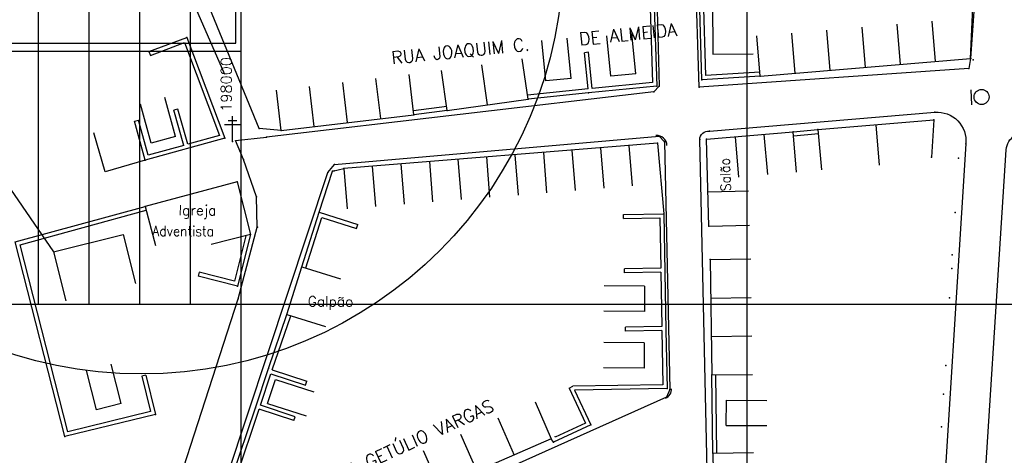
# Model space of a CAD drawing. Header units: millimetres. Extents: x 196436 to 199900, y 8705373 to 8708636.
# Tile 49 of 92: x 197956 to 198151, y 8706970 to 8707056. Entities that reach past the tile are written whole.
import ezdxf
from ezdxf.enums import TextEntityAlignment as Align

# ---------------------------------------------------------------- set-up
doc = ezdxf.new("R2010")
doc.units = ezdxf.units.MM
doc.header["$LTSCALE"] = 5
doc.linetypes.add('HIDDEN', pattern=[0.375, 0.25, -0.125])
for name, color, linetype in [('CASA', 6, 'Continuous'), ('CERCA', 3, 'CERCA_LINE'), ('DIM', 7, 'Continuous'), ('MALHA', 9, 'Continuous'), ('MEIO-FIO', 7, 'Continuous'), ('MURO', 9, 'Continuous'), ('PL', 23, 'Continuous'), ('POSTE', 3, 'Continuous'), ('REDE-SANITÁRIO', 6, 'Continuous'), ('TEXTO', 2, 'Continuous'), ('TXT_COORD', 3, 'Continuous'), ('TXT_NRUA', 3, 'Continuous')]:
    doc.layers.add(name, color=color, linetype=linetype)
doc.styles.add('GEOSIS', font='ROMANS.SHX')
doc.linetypes.add('CERCA_LINE', pattern='A,0.5,-0.2,["X",Standard,S=0.1,R=0,X=-0.1,Y=-0.05],-0.25', length=0.95)

# ---------------------------------------------------------------- blocks, each defined once
blk = doc.blocks.new('A$C6E4D7D70')
at = {"layer": 'CASA'}
for points in [[(2.57, 9.18), (0, 1.6)], [(2.57, 9.18), (7.3, 7.58)], [(7.3, 7.58), (4.74, 0)]]:
    blk.add_lwpolyline(points, dxfattribs=at)
blk = doc.blocks.new('A$C554853E6')
at = {"layer": 'CASA', "rotation": 357.8006497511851}
blk.add_blockref('A$C6E4D7D70', (-0.06, 0.18), dxfattribs=at)
blk = doc.blocks.new('C')
at = {"layer": 'CASA'}
blk.add_lwpolyline([(0, 0), (0, 8)], dxfattribs=at)
blk = doc.blocks.new('PL')
at = {"layer": 'PL'}
blk.add_line((2.01, 1.49), (2.01, -1.49), dxfattribs=at)
blk.add_circle((0, 0), 1.49, dxfattribs=at)

msp = doc.modelspace()

# ---------------------------------------------------------------- linework, layer by layer
at = {"color": 2, "elevation": 1}
msp.add_lwpolyline([(197951.296, 8707051.636), (197999.016, 8707051.636), (197999.016, 8707092.534), (197951.296, 8707092.534)], close=True, dxfattribs=at)
at = {"layer": 'CASA'}
for points in [[(198144.215, 8707048.549), (198144.967, 8707066.033)], [(198093.197, 8707060.251), (198093.28, 8707049.433)], [(198056.769, 8707040.562), (198055.643, 8707048.483)], [(198093.28, 8707049.433), (198101.279, 8707049.495)], [(198102.623, 8707045.055), (198144.215, 8707048.549)], [(198040.814, 8707038.293), (198039.688, 8707046.213)], [(198048.792, 8707039.428), (198047.669, 8707047.349)], [(198040.814, 8707038.293), (198056.769, 8707040.562)], [(198007.994, 8707034.349), (198034.217, 8707037.459)], [(198114.048, 8707034.52), (198136.939, 8707036.454)], [(198136.939, 8707036.454), (198136.463, 8707029.055)], [(198114.048, 8707034.52), (198114.722, 8707026.548)], [(198125.493, 8707035.487), (198126.167, 8707027.515)], [(198092.055, 8707032.605), (198109.146, 8707034.068)], [(198092.503, 8707015.398), (198092.055, 8707032.605)], [(198082.345, 8707031.805), (198020.374, 8707026.853)], [(198082.345, 8707031.805), (198083.603, 8707017.884)], [(197999.289, 8707024.208), (197981.129, 8707019.336)], [(197999.289, 8707024.208), (198001.929, 8707013.76)], [(198092.326, 8707022.208), (198100.323, 8707022.417)], [(197981.129, 8707019.336), (197983.202, 8707011.61)], [(198092.503, 8707015.398), (198100.501, 8707015.606)], [(197963.001, 8707010.337), (197976.807, 8707013.81)], [(197976.807, 8707013.81), (197979.246, 8707004.112)], [(198001.929, 8707013.76), (197994.173, 8707011.8)], [(197963.001, 8707010.337), (197965.44, 8707000.639), (197965.44, 8707000.639), (197965.44, 8707000.639)], [(198009.131, 8706997.972), (198012.101, 8707007.401)], [(198012.101, 8707007.401), (198019.731, 8707004.997)], [(198092.78, 8707008.825), (198093.094, 8706986.009)], [(198009.131, 8706997.972), (198016.761, 8706995.568)], [(198061.372, 8706973.388), (198031.883, 8706960.549)], [(198093.287, 8706970.545), (198093.656, 8706948.822)]]:
    msp.add_lwpolyline(points, dxfattribs=at)
for p in [(198144.216, 8707048.549, 683.713), (198102.624, 8707045.055, 682.991), (198056.77, 8707040.562, 682.062), (198040.815, 8707038.293, 681.721), (198034.218, 8707037.459, 681.497), (198136.939, 8707036.455, 684.333), (198007.995, 8707034.349, 680.529), (198114.049, 8707034.52, 683.468), (198092.056, 8707032.606, 683.215), (198109.146, 8707034.068, 683.277), (198082.346, 8707031.805, 682.863), (198136.463, 8707029.055, 684.35), (198020.375, 8707026.853, 681.593), (197999.289, 8707024.209, 680.923), (197981.13, 8707019.337, 681.419), (198083.604, 8707017.884, 683.675), (198092.504, 8707015.398, 683.826), (198001.929, 8707013.761, 681.292), (198092.78, 8707008.826, 684.303), (198093.095, 8706986.009, 685.498), (198138.853, 8706982.205, 686.031), (198061.372, 8706973.388, 685.269), (198093.287, 8706970.545, 686.078)]:
    msp.add_point(p, dxfattribs=at)
at = {"layer": 'CERCA'}
for points in [[(198007.994, 8707034.349), (198003.665, 8707034.766), (197985.055, 8707079.993)], [(197973.216, 8707026.183), (197971.002, 8707033.871)], [(197981.137, 8707028.464), (197973.216, 8707026.183)], [(198015.522, 8707018.164), (198018.142, 8707026.285), (198020.374, 8707026.853)]]:
    msp.add_lwpolyline(points, dxfattribs=at)
for p in [(198003.666, 8707034.766, 680.494), (198018.143, 8707026.285, 681.415), (198018.449, 8707026.389, 681.422)]:
    msp.add_point(p, dxfattribs=at)
at = {"layer": 'DIM', "color": 1}
msp.add_circle((197980.388, 8707069.569), 83.371, dxfattribs=at)
at = {"layer": 'MALHA'}
for p, q in [((198000, 8708635.599), (198000, 8705384.785)), ((198000, 8708635.599), (198000, 8707000)), ((198100, 8708635.599), (198100, 8705384.785)), ((198100, 8708635.599), (198100, 8705384.785)), ((197960, 8707100), (197960, 8707000)), ((197970, 8707100), (197970, 8707000)), ((197980, 8707100), (197980, 8707000)), ((197990, 8707100), (197990, 8707000)), ((197900, 8707050), (198000, 8707050))]:
    msp.add_line(p, q, dxfattribs=at)
at = {"layer": 'MALHA', "color": 7}
msp.add_line((196441.61, 8707000), (199000, 8707000), dxfattribs=at)
at = {"layer": 'MEIO-FIO'}
for points in [[(198017.199, 8707179.474), (198025.888, 8707137.71), (198023.288, 8707137.277), (198024.215, 8707131.485), (198038.885, 8707133.857), (198039.875, 8707133.427), (198044.62, 8707120.13), (198000.682, 8707117.034), (198000.708, 8707113.613), (198057.99, 8707116.167), (198060.827, 8707114.436), (198062.429, 8707084.888), (198081.548, 8707085.769), (198082.67, 8707043.086), (198081.652, 8707041.976), (198005.098, 8707033.05)], [(197888.016, 8706824.604), (197961.981, 8706901.884), (197976.557, 8706932.415), (197980.062, 8706940.982), (197999.499, 8707001.04), (198003.292, 8707015.214), (198003.153, 8707021.232), (198000.578, 8707028.623), (197999.007, 8707032.384), (198005.098, 8707033.05)]]:
    msp.add_lwpolyline(points, dxfattribs=at)
for points in [[(198090.601, 8707042.904), (198088.421, 8707112.148, -0.4129419), (198090.275, 8707114.131), (198145.383, 8707114.063, -0.3963632), (198148.597, 8707111.033), (198144.215, 8707048.549), (198143.848, 8707046.606), (198090.601, 8707042.904)], [(198092.613, 8707034.18), (198137.142, 8707037.94, -0.4701228), (198143.255, 8707031.712), (198138.085, 8706948.826), (198136.218, 8706937.167, -0.1447278), (198131.317, 8706926.924), (198096.623, 8706911.435, -0.5630814), (198093.365, 8706913.692), (198090.706, 8707032.551, -0.47476), (198092.613, 8707034.18, 2.3178106)], [(198083.735, 8707032.115), (198084.804, 8706983.117), (198084.146, 8706981.621), (197991.358, 8706940.064, -0.7638786), (197989.496, 8706942.333), (198017.239, 8707026.037), (198018.514, 8707027.649), (198082.662, 8707033.236), (198083.735, 8707032.115)], [(198145.905, 8706946.942), (198151.242, 8707030.55, -0.5207635), (198156.133, 8707033.527), (198166.303, 8707031.287), (198167.172, 8707028.024), (198191.314, 8707022.119), (198193.609, 8707024.67), (198204.231, 8707021.615, -0.3219774), (198208.045, 8707016.777), (198217.128, 8706959.545, -0.4534666), (198213.285, 8706954.927), (198201.039, 8706952.365), (198199.04, 8706954.458), (198164.114, 8706947.709), (198162.4, 8706944.344), (198151.75, 8706942.181, -0.4731529), (198145.905, 8706946.942, -0.8131684)]]:
    msp.add_lwpolyline(points, format="xyb", dxfattribs=at)
for centre, start, end in [((198082.216, 8707031.35), 1.24958, 94.97757), ((198083.142, 8706983.264), 294.1257, 0.69806)]:
    msp.add_arc(centre, 2, start, end, dxfattribs=at)
for p in [(198144.7, 8707048.287, 684.309), (198143.849, 8707046.605, 684.012), (198082.67, 8707043.086, 682.485), (198090.602, 8707042.904, 682.56), (198081.653, 8707041.976, 682.442), (198137.142, 8707037.941, 683.898), (198005.098, 8707033.051, 680.428), (198082.663, 8707033.236, 682.584), (198090.707, 8707032.551, 682.749), (198092.614, 8707034.18, 682.724), (198083.736, 8707032.115, 682.689), (198143.256, 8707031.713, 684.712), (198000.579, 8707028.624, 680.444), (198018.514, 8707027.649, 681.269), (198017.24, 8707026.037, 681.296), (198003.154, 8707021.232, 680.697), (198003.293, 8707015.215, 680.979), (197999.5, 8707001.041, 681.734), (198084.804, 8706983.118, 685.089), (198084.147, 8706981.621, 685.133)]:
    msp.add_point(p, dxfattribs=at)
at = {"layer": 'MURO'}
for p, q in [((198080.66, 8707065.149), (198081.388, 8707043.847)), ((198081.459, 8707065.176), (198082.213, 8707043.127)), ((198091.12, 8707044.349, 682.991), (198090.523, 8707064.849, 682.991)), ((198091.895, 8707045.198, 682.991), (198091.322, 8707064.872, 682.991)), ((197981.884, 8707049.929), (197989.373, 8707052.741)), ((197989.373, 8707052.741), (197996.864, 8707032.797)), ((197982.165, 8707049.18), (197988.905, 8707051.711)), ((197988.905, 8707051.711), (197995.807, 8707033.335)), ((198068.625, 8707042.553, 682.277), (198067.897, 8707049.716, 682.928)), ((198069.42, 8707042.633), (198068.693, 8707049.796)), ((198102.623, 8707045.055, 682.991), (198091.12, 8707044.349, 682.991)), ((198102.574, 8707045.853, 682.991), (198091.895, 8707045.198, 682.991)), ((198068.625, 8707042.553, 682.277), (198056.69, 8707041.358, 682.277)), ((198082.213, 8707043.127), (198068.704, 8707041.757)), ((198081.388, 8707043.847), (198069.42, 8707042.633)), ((198068.704, 8707041.757, 682.277), (198056.769, 8707040.562, 682.277)), ((197987.555, 8707038.567), (197986.787, 8707038.347)), ((197988.78, 8707031.399), (197986.787, 8707038.347)), ((197989.551, 8707031.612), (197987.555, 8707038.567)), ((198040.714, 8707039.087, 681.721), (198034.117, 8707038.253, 681.721)), ((198040.814, 8707038.293, 681.721), (198034.217, 8707037.459, 681.721)), ((197981.695, 8707029.448), (197979.783, 8707036.389)), ((197981.137, 8707028.464), (197979.012, 8707036.177)), ((198109.146, 8707034.068, 683.215), (198114.048, 8707034.52, 683.215)), ((197996.864, 8707032.797), (197981.137, 8707028.464)), ((197995.807, 8707033.335), (197989.551, 8707031.612)), ((198109.219, 8707033.271, 683.215), (198114.121, 8707033.723, 683.215)), ((197988.78, 8707031.399), (197981.695, 8707029.448)), ((197955.459, 8707012.319, 683.164), (197981.129, 8707019.336, 683.164)), ((197956.429, 8707011.754, 683.164), (197981.34, 8707018.565, 683.164)), ((198012.101, 8707007.401, 681.854), (198015.522, 8707018.164, 681.854)), ((198012.863, 8707007.158, 681.854), (198016.042, 8707017.159, 681.854)), ((198015.522, 8707018.164, 681.854), (198023.146, 8707015.741, 681.854)), ((198016.042, 8707017.159, 681.854), (198022.904, 8707014.978, 681.854)), ((198075.605, 8707017.74), (198083.603, 8707017.884)), ((198075.619, 8707016.94), (198075.605, 8707017.74)), ((198075.619, 8707016.94), (198082.818, 8707017.07)), ((198082.818, 8707017.07), (198082.997, 8707007.141)), ((198083.603, 8707017.884), (198083.811, 8707006.356)), ((198001.047, 8707013.537), (197998.768, 8707004.553)), ((198001.929, 8707013.76), (197999.347, 8707003.581)), ((197965.289, 8706973.828, 683.164), (197955.459, 8707012.319, 683.164)), ((197965.868, 8706974.793, 683.164), (197956.429, 8707011.754, 683.164)), ((198082.997, 8707007.141), (198075.798, 8707007.011)), ((197999.347, 8707003.581), (197991.592, 8707005.548)), ((197998.768, 8707004.553), (197991.789, 8707006.323)), ((198075.813, 8707006.211), (198075.798, 8707007.011)), ((198083.012, 8707006.341), (198075.813, 8707006.211)), ((198083.012, 8707006.341), (198083.205, 8706995.613)), ((198083.811, 8707006.356), (198084.02, 8706994.827)), ((198005.473, 8706987.267), (198009.131, 8706997.972)), ((198006.231, 8706987.009), (198009.888, 8706997.713)), ((198083.205, 8706995.613), (198076.006, 8706995.483)), ((198076.021, 8706994.683), (198076.006, 8706995.483)), ((198083.22, 8706994.813), (198076.021, 8706994.683)), ((198083.22, 8706994.813), (198083.413, 8706984.084)), ((198084.02, 8706994.827), (198084.228, 8706983.299)), ((197980.501, 8706985.785, 683.164), (197982.212, 8706978.791, 683.164)), ((197981.278, 8706985.975, 683.164), (197983.179, 8706978.204, 683.164)), ((198002.921, 8706979.496), (198005.473, 8706987.267)), ((198003.93, 8706980.006), (198005.984, 8706986.258)), ((198005.984, 8706986.258), (198012.824, 8706984.011)), ((198006.231, 8706987.009, 682.677), (198013.074, 8706984.771, 683.199)), ((198093.287, 8706970.545, 686.078), (198093.094, 8706986.009, 686.078)), ((198094.087, 8706970.555, 686.078), (198093.894, 8706986.019, 686.078)), ((198012.824, 8706984.011), (198013.074, 8706984.771)), ((198064.879, 8706983.424), (198065.604, 8706983.763)), ((198083.413, 8706984.084), (198065.604, 8706983.763)), ((198064.879, 8706983.424, 682.863), (198068.112, 8706976.51, 685.202)), ((198084.228, 8706983.299), (198065.977, 8706982.969)), ((198065.977, 8706982.969, 682.863), (198069.175, 8706976.124, 685.202)), ((198010.771, 8706977.759), (198003.93, 8706980.006)), ((197983.179, 8706978.204, 683.164), (197965.289, 8706973.828, 683.164)), ((197982.212, 8706978.791, 683.164), (197965.868, 8706974.793, 683.164)), ((197990.508, 8706942.739, 685.525), (198002.921, 8706979.496, 685.525)), ((197991.443, 8706943.008, 685.525), (198003.679, 8706979.24, 685.525)), ((198010.521, 8706976.999, 683.199), (198003.679, 8706979.24, 685.525)), ((198010.521, 8706976.999), (198010.771, 8706977.759)), ((198069.175, 8706976.124), (198061.82, 8706972.688)), ((198068.112, 8706976.51), (198062.116, 8706973.709)), ((198061.82, 8706972.688), (198061.372, 8706973.388)), ((198062.116, 8706973.709), (198062.045, 8706973.82))]:
    msp.add_line(p, q, dxfattribs=at)
for points in [[(197981.884, 8707049.929), (197982.165, 8707049.18)], [(198068.693, 8707049.796), (198067.897, 8707049.716)], [(197979.012, 8707036.177), (197979.783, 8707036.389)], [(198022.904, 8707014.978), (198023.146, 8707015.741)], [(197991.789, 8707006.323), (197991.592, 8707005.548)], [(197981.278, 8706985.975), (197980.501, 8706985.785)]]:
    msp.add_lwpolyline(points, dxfattribs=at)
for p in [(197989.374, 8707052.742, 680.06), (198091.121, 8707044.349, 682.807), (198082.213, 8707043.127, 682.533), (198068.705, 8707041.757, 682.277), (197996.864, 8707032.797, 680.573), (198141.809, 8707028.853, 684.506), (197981.137, 8707028.465, 680.858), (198015.522, 8707018.164, 681.616), (198141.156, 8707018.123, 684.795), (198140.568, 8707009.749, 685.178), (198012.101, 8707007.401, 681.854), (198140.478, 8707007.039, 685.214), (197999.347, 8707003.581, 681.671), (198140.006, 8707001.261, 685.421), (198009.131, 8706997.972, 682.2), (198139.3, 8706987.852, 685.943), (198005.474, 8706987.268, 682.677), (198084.228, 8706983.299, 685.218), (197983.18, 8706978.205, 683.164), (198002.921, 8706979.496, 683.199), (198069.176, 8706976.125, 685.299), (198138.457, 8706975.732, 686.062), (197965.29, 8706973.829, 683.583), (198061.821, 8706972.689, 685.202)]:
    msp.add_point(p, dxfattribs=at)
at = {"layer": 'POSTE'}
for p, q in [((197997.52, 8707036.347), (197999.27, 8707036.339)), ((197998.377, 8707032.143), (197998.399, 8707037.183)), ((197996.817, 8707035.51), (197999.967, 8707035.496))]:
    msp.add_line(p, q, dxfattribs=at)
msp.add_point((197998.378, 8707032.144, 680.659), dxfattribs=at)
at = {"layer": 'REDE-SANITÁRIO', "linetype": 'HIDDEN', "ltscale": 44}
msp.add_line((197996.876, 8707045.429), (197983.498, 8707076.105), dxfattribs=at)
at = {"layer": 'TEXTO', "color": 0}
msp.add_lwpolyline([(197893.972, 8707026.375), (197952.129, 8707026.12), (197963.001, 8707010.337)], dxfattribs=at)

# ---------------------------------------------------------------- block references
at = {"layer": 'CASA'}
for name, p, rotation in [('C', (198137.283, 8707047.967), 4.802487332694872), ('A$C554853E6', (198063.69, 8707054.209), 206.4976399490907), ('A$C554853E6', (198076.507, 8707055.127), 206.4976399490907), ('C', (198116.487, 8707046.22), 4.802487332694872), ('C', (198123.419, 8707046.802), 4.802487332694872), ('C', (198130.351, 8707047.384), 4.802487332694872), ('C', (198102.623, 8707045.055), 4.802487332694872), ('C', (198109.555, 8707045.637), 4.802487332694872), ('C', (198027.661, 8707036.681), 6.76351833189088), ('C', (198034.217, 8707037.459), 6.76351833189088), ('A$C554853E6', (197983.973, 8707042.283), 216.3131519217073), ('C', (198007.994, 8707034.349), 6.76351833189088), ('C', (198014.55, 8707035.126), 6.76351833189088), ('C', (198021.105, 8707035.904), 6.76351833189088), ('C', (198098.434, 8707025.122), 4.891689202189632), ('C', (198104.131, 8707025.61), 4.891689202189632), ('C', (198109.828, 8707026.097), 4.891689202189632), ('C', (198065.444, 8707030.455), 184.5691985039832), ('C', (198071.078, 8707030.905), 184.5691985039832), ('C', (198076.712, 8707031.355), 184.5691985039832), ('C', (198042.909, 8707028.654), 184.5691985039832), ('C', (198048.543, 8707029.104), 184.5691985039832), ('C', (198054.177, 8707029.554), 184.5691985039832), ('C', (198059.81, 8707030.004), 184.5691985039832), ('C', (198020.374, 8707026.853), 184.5691985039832), ('C', (198026.008, 8707027.303), 184.5691985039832), ('C', (198031.641, 8707027.753), 184.5691985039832), ('C', (198037.275, 8707028.203), 184.5691985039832), ('C', (198092.78, 8707008.825), 270.7893348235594), ('A$C554853E6', (198070.116, 8707002.995), 290.5553191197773), ('C', (198092.884, 8707001.22), 270.7893348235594), ('A$C554853E6', (198070.066, 8706991.789), 290.5553191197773), ('C', (198092.989, 8706993.614), 270.7893348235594), ('A$C554853E6', (197973.365, 8706989.563), 215.2371892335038), ('C', (198093.094, 8706986.009), 270.7893348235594), ('A$C554853E6', (198014.69, 8706977.978), 92.72727693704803), ('A$C554853E6', (198105.587, 8706976.608), 110.5553191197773), ('C', (198058.178, 8706980.723), 203.5266129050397), ('C', (198050.806, 8706977.513), 203.5266129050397), ('C', (198043.434, 8706974.303), 203.5266129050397), ('C', (198036.062, 8706971.094), 203.5266129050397), ('C', (198093.287, 8706970.545), 270.973556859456)]:
    msp.add_blockref(name, p, dxfattribs=dict(at, rotation=rotation))
at = {"layer": 'PL', "rotation": 182.7960240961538}
msp.add_blockref('PL', (198146.373, 8707040.971), dxfattribs=at)

# ---------------------------------------------------------------- texts
at = {"layer": 'TEXTO', "style": 'GEOSIS', "width": 0.9}
for s, rotation, p in [('Salão', 92.3497, (198097.452, 8707022.389)), ('Adventista', 359.749, (197982.549, 8707012.881))]:
    msp.add_text(s, height=2, rotation=rotation, dxfattribs=at).set_placement(p, align=Align.BOTTOM_LEFT)
at = {"layer": 'TEXTO', "style": 'GEOSIS'}
for s, p in [('Igreja', (197987.733, 8707016.989)), ('Galpão', (198013.255, 8706998.97))]:
    msp.add_text(s, height=2, rotation=359.749, dxfattribs=at).set_placement(p, align=Align.BOTTOM_LEFT)
at = {"layer": 'TXT_COORD', "style": 'GEOSIS'}
msp.add_text('198000', height=2.1, rotation=90, dxfattribs=at).set_placement((197998.832, 8707048.843), align=Align.BOTTOM_RIGHT)
at = {"layer": 'TXT_NRUA', "style": 'GEOSIS'}
for s, rotation, p in [('RUA JOAQUIM C.    DE ALMEIDA', 5.72139, (198029.977, 8707046.704)), ('RUA GETÚLIO VARGAS', 24.6464, (198018.067, 8706963.38))]:
    msp.add_text(s, height=2.5, rotation=rotation, dxfattribs=at).set_placement(p, align=Align.BOTTOM_LEFT)

doc.saveas('drawing.dxf')
